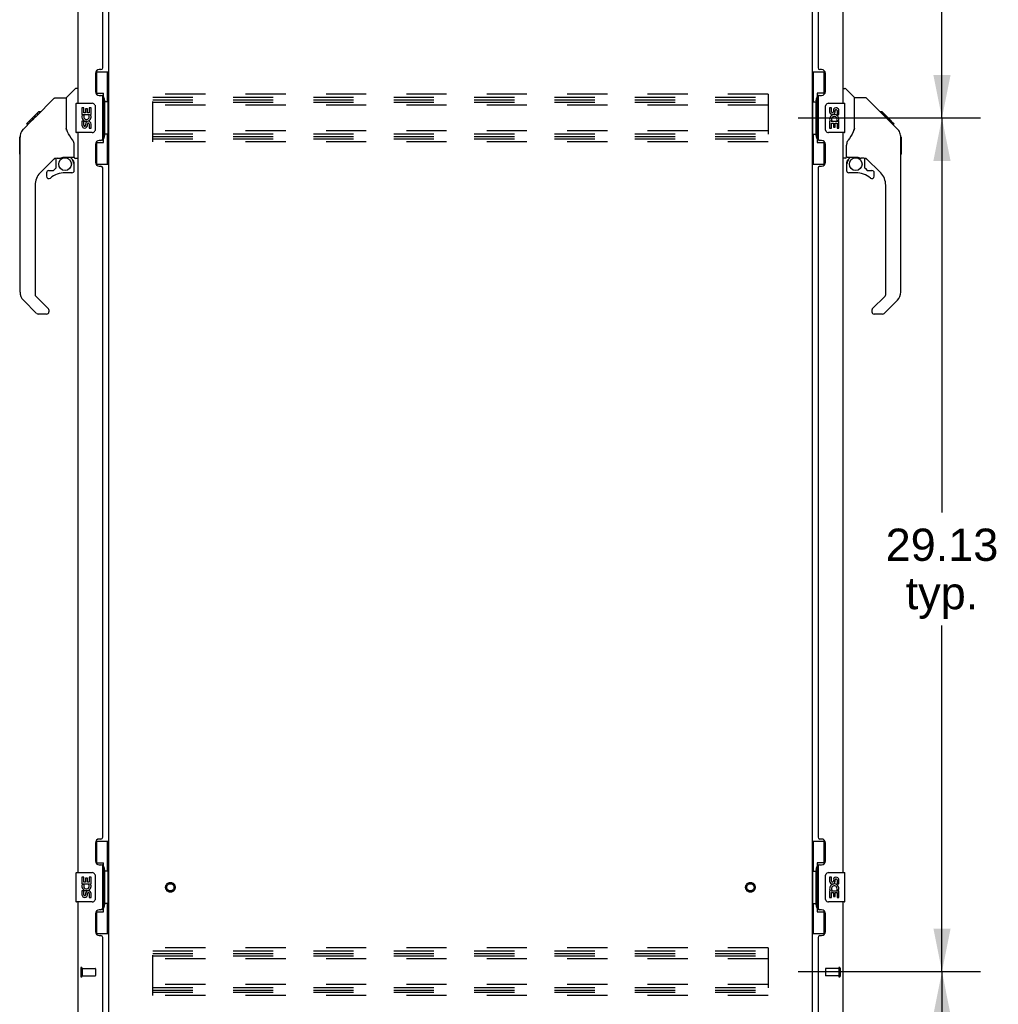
# Model space of a CAD drawing. Header units: inches. Extents: x 0 to 249, y 0 to 161.
# Tile 16 of 22: x 134 to 168, y 54 to 88. Entities that reach past the tile are written whole.
import ezdxf

# ---------------------------------------------------------------- set-up
doc = ezdxf.new("R2010")
doc.units = ezdxf.units.IN
doc.header["$LTSCALE"] = 13.713587
doc.header["$MEASUREMENT"] = 0
doc.linetypes.add('HIDDEN', pattern=[0.2, 0.1, -0.1])
doc.layers.get('0').update_dxf_attribs({"linetype": 'CONTINUOUS'})
for name, color, linetype in [('02___PRT_ALL_AXES', 7, 'CONTINUOUS'), ('DEFAULT_2', 8, 'HIDDEN'), ('DIMENSIONS', 7, 'CONTINUOUS')]:
    doc.layers.add(name, color=color, linetype=linetype)
doc.styles.get("Standard").update_dxf_attribs({"font": 'arial.ttf'})
doc.dimstyles.new('DIMSTYLE_1', dxfattribs={"dimtxt": 1.10002, "dimasz": 1.466694, "dimexe": 0.09, "dimexo": 0.07, "dimgap": 0.0375, "dimtad": 0, "dimtih": 1, "dimtoh": 1, "dimzin": 4, "dimdsep": 46, "dimtxsty": 'Standard', "dimblk": '_FILLED', "dimblk1": '_FILLED', "dimblk2": '_FILLED', "dimcen": 0.09, "dimazin": 1, "dimtfac": 1, "dimtdec": 3, "dimtofl": 0, "dimtmove": 0, "dimatfit": 3, "dimldrblk": '_FILLED', "dimfxl": 1, "dimtolj": 1, "dimtzin": 4, "dimarcsym": 0})

# ---------------------------------------------------------------- blocks, each defined once
blk = doc.blocks.new('_FILLED')
at = {"color": 0, "linetype": 'ByBlock'}
blk.add_solid([(0, 0), (-1, 0.2), (-1, -0.2)], dxfattribs=at)
blk = doc.blocks.new('*D17')
at = {"layer": 'DIMENSIONS', "color": 2, "linetype": 'Continuous'}
for p, q in [((160.811, 113.757), (167.038, 113.757)), ((165.718, 113.757), (165.718, 100.295)), ((165.718, 84.632), (165.718, 96.444)), ((160.811, 84.632), (167.038, 84.632))]:
    blk.add_line(p, q, dxfattribs=at)
at = {"layer": 'DIMENSIONS', "color": 2, "linetype": 'Continuous', "xscale": 1.4666938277, "yscale": 1.4666938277, "zscale": 1.4666938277}
for p, rotation in [((165.718, 113.757), 90), ((165.718, 84.632), 270)]:
    blk.add_blockref('_FILLED', p, dxfattribs=dict(at, rotation=rotation))
at = {"layer": 'DIMENSIONS', "color": 2, "linetype": 'Continuous', "insert": (165.718, 99.745), "char_height": 1.1, "width": 3.84394, "attachment_point": 2, "line_spacing_factor": 0.9}
blk.add_mtext('29.13\\Ptyp.', dxfattribs=at)
blk = doc.blocks.new('*D18')
at = {"layer": 'DIMENSIONS', "color": 2, "linetype": 'Continuous'}
for p, q in [((160.811, 84.632), (167.038, 84.632)), ((165.718, 84.632), (165.718, 71.17)), ((165.718, 55.507), (165.718, 67.319)), ((160.811, 55.507), (167.038, 55.507))]:
    blk.add_line(p, q, dxfattribs=at)
at = {"layer": 'DIMENSIONS', "color": 2, "linetype": 'Continuous', "xscale": 1.4666938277, "yscale": 1.4666938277, "zscale": 1.4666938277}
for p, rotation in [((165.718, 84.632), 90), ((165.718, 55.507), 270)]:
    blk.add_blockref('_FILLED', p, dxfattribs=dict(at, rotation=rotation))
at = {"layer": 'DIMENSIONS', "color": 2, "linetype": 'Continuous', "insert": (165.718, 70.62), "char_height": 1.1, "width": 3.84394, "attachment_point": 2, "line_spacing_factor": 0.9}
blk.add_mtext('29.13\\Ptyp.', dxfattribs=at)
blk = doc.blocks.new('*D19')
at = {"layer": 'DIMENSIONS', "color": 2, "linetype": 'Continuous'}
for p, q in [((160.811, 55.507), (167.038, 55.507)), ((165.718, 55.507), (165.718, 53.143)), ((165.718, 46.736), (165.718, 49.293)), ((162.064, 46.736), (167.038, 46.736))]:
    blk.add_line(p, q, dxfattribs=at)
at = {"layer": 'DIMENSIONS', "color": 2, "linetype": 'Continuous', "xscale": 1.4666938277, "yscale": 1.4666938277, "zscale": 1.4666938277}
for p, rotation in [((165.718, 55.507), 90), ((165.718, 46.736), 270)]:
    blk.add_blockref('_FILLED', p, dxfattribs=dict(at, rotation=rotation))
at = {"layer": 'DIMENSIONS', "color": 2, "linetype": 'Continuous', "insert": (165.718, 52.593), "char_height": 1.1, "width": 2.98927, "attachment_point": 2, "line_spacing_factor": 0.9}
blk.add_mtext('8.77\\PI.D.', dxfattribs=at)

msp = doc.modelspace()

# ---------------------------------------------------------------- linework, layer by layer
at = {"color": 3, "linetype": 'Continuous'}
for p, q in [((137.284, 53.925), (137.284, 115.34)), ((161.284, 115.34), (161.284, 53.925)), ((136.226, 110.382), (136.226, 85.132)), ((162.342, 85.132), (162.342, 110.382)), ((137.08, 86.34), (137.08, 109.175)), ((161.488, 109.175), (161.488, 86.34)), ((136.83, 86.15), (136.83, 85.53)), ((137.02, 86.28), (136.96, 86.28)), ((161.608, 86.28), (161.548, 86.28)), ((161.738, 85.53), (161.738, 86.15)), ((136.96, 85.4), (137.02, 85.4)), ((137.08, 83.925), (137.08, 85.34)), ((161.488, 85.34), (161.488, 83.925)), ((161.548, 85.4), (161.608, 85.4)), ((136.226, 84.132), (136.226, 58.882)), ((162.342, 58.882), (162.342, 84.132)), ((136.83, 83.735), (136.83, 83.115)), ((137.02, 83.865), (136.96, 83.865)), ((161.608, 83.865), (161.548, 83.865)), ((161.738, 83.115), (161.738, 83.735)), ((136.96, 82.985), (137.02, 82.985)), ((161.548, 82.985), (161.608, 82.985)), ((137.08, 60.09), (137.08, 82.925)), ((161.488, 82.925), (161.488, 60.09)), ((136.83, 59.9), (136.83, 59.28)), ((137.02, 60.03), (136.96, 60.03)), ((161.608, 60.03), (161.548, 60.03)), ((161.738, 59.28), (161.738, 59.9)), ((136.96, 59.15), (137.02, 59.15)), ((161.548, 59.15), (161.608, 59.15)), ((137.08, 57.675), (137.08, 59.09)), ((161.488, 59.09), (161.488, 57.675)), ((136.226, 57.882), (136.226, 53.629)), ((162.342, 53.629), (162.342, 57.882)), ((136.83, 57.485), (136.83, 56.865)), ((137.02, 57.615), (136.96, 57.615)), ((161.608, 57.615), (161.548, 57.615)), ((161.738, 56.865), (161.738, 57.485)), ((136.96, 56.735), (137.02, 56.735)), ((137.08, 53.506), (137.08, 56.675)), ((161.488, 56.675), (161.488, 53.506)), ((161.548, 56.735), (161.608, 56.735))]:
    msp.add_line(p, q, dxfattribs=at)
at = {"color": 7, "linetype": 'Continuous'}
for p, q in [((136.844, 86.207), (137.284, 86.207)), ((136.88, 85.427), (136.88, 86.207)), ((137.245, 85.182), (137.245, 86.207)), ((161.284, 86.207), (161.725, 86.207)), ((161.323, 86.207), (161.323, 85.182)), ((161.688, 86.207), (161.688, 85.427)), ((135.838, 85.327), (136.136, 85.624)), ((136.226, 85.636), (136.164, 85.636)), ((136.88, 85.472), (137.107, 85.472)), ((137.107, 83.792), (137.107, 85.472)), ((161.688, 85.472), (161.461, 85.472)), ((161.461, 85.472), (161.461, 83.792)), ((162.342, 85.636), (162.404, 85.636)), ((162.73, 85.327), (162.432, 85.624)), ((134.791, 84.674), (135.416, 85.298)), ((135.471, 85.321), (135.832, 85.321)), ((135.832, 85.321), (135.832, 84.217)), ((136.166, 85.117), (136.166, 84.147)), ((136.181, 85.132), (136.721, 85.132)), ((136.821, 85.032), (136.821, 84.232)), ((137.144, 85.233), (137.144, 85.212)), ((137.144, 85.182), (137.144, 84.082)), ((137.267, 85.182), (137.144, 85.182)), ((137.267, 84.082), (137.267, 85.182)), ((161.301, 85.182), (161.424, 85.182)), ((161.301, 85.182), (161.301, 84.082)), ((161.424, 85.212), (161.424, 85.233)), ((161.424, 84.082), (161.424, 85.182)), ((161.747, 84.232), (161.747, 85.032)), ((161.847, 85.132), (162.387, 85.132)), ((162.402, 84.147), (162.402, 85.117)), ((163.097, 85.321), (162.736, 85.321)), ((162.736, 84.217), (162.736, 85.321)), ((163.917, 84.533), (163.153, 85.298)), ((134.483, 84.432), (134.892, 84.841)), ((134.651, 84.533), (134.784, 84.666)), ((134.799, 84.682), (134.732, 84.682)), ((134.791, 84.674), (134.756, 84.638)), ((134.876, 84.758), (134.809, 84.758)), ((134.892, 84.842), (134.894, 84.843)), ((134.959, 84.841), (134.892, 84.841)), ((134.893, 84.842), (134.96, 84.842)), ((134.894, 84.843), (134.961, 84.843)), ((163.674, 84.843), (163.607, 84.843)), ((163.681, 84.836), (163.614, 84.836)), ((163.691, 84.826), (163.624, 84.826)), ((163.697, 84.82), (163.631, 84.82)), ((163.705, 84.812), (163.639, 84.812)), ((163.725, 84.792), (163.658, 84.792)), ((163.674, 84.843), (164.001, 84.517)), ((163.748, 84.77), (163.681, 84.77)), ((163.771, 84.746), (163.704, 84.746)), ((163.795, 84.723), (163.728, 84.723)), ((163.819, 84.699), (163.752, 84.699)), ((163.842, 84.675), (163.775, 84.675)), ((134.373, 84.254), (134.651, 84.533)), ((134.479, 84.428), (134.482, 84.431)), ((134.479, 84.428), (134.545, 84.428)), ((134.482, 84.431), (134.549, 84.431)), ((134.55, 84.432), (134.483, 84.432)), ((134.631, 84.513), (134.564, 84.513)), ((134.717, 84.6), (134.65, 84.6)), ((134.678, 84.56), (134.651, 84.533)), ((163.864, 84.653), (163.797, 84.653)), ((163.884, 84.633), (163.818, 84.633)), ((163.902, 84.616), (163.835, 84.616)), ((163.915, 84.602), (163.848, 84.602)), ((163.919, 84.598), (163.852, 84.598)), ((163.921, 84.596), (163.854, 84.596)), ((163.922, 84.596), (163.855, 84.596)), ((163.922, 84.595), (163.855, 84.595)), ((163.89, 84.56), (163.856, 84.594)), ((163.925, 84.593), (163.858, 84.593)), ((163.929, 84.588), (163.862, 84.588)), ((163.935, 84.582), (163.868, 84.582)), ((163.949, 84.569), (163.882, 84.569)), ((163.917, 84.533), (163.89, 84.56)), ((163.964, 84.553), (163.897, 84.553)), ((163.971, 84.546), (163.905, 84.546)), ((163.978, 84.539), (163.912, 84.539)), ((163.917, 84.533), (164.196, 84.254)), ((163.99, 84.527), (163.924, 84.527)), ((163.996, 84.522), (163.929, 84.522)), ((163.999, 84.518), (163.932, 84.518)), ((164, 84.517), (163.933, 84.517)), ((164.001, 84.517), (163.934, 84.517)), ((164.001, 84.516), (163.934, 84.516)), ((164.001, 84.516), (164.085, 84.432)), ((164.018, 84.432), (164.085, 84.432)), ((164.087, 84.43), (164.02, 84.43)), ((164.089, 84.428), (164.023, 84.428)), ((164.087, 84.43), (164.089, 84.428)), ((135.852, 84.224), (135.832, 84.279)), ((135.882, 84.156), (135.852, 84.224)), ((136.721, 84.132), (136.181, 84.132)), ((137.267, 84.082), (137.144, 84.082)), ((137.144, 84.052), (137.144, 84.031)), ((137.245, 83.057), (137.245, 84.082)), ((161.301, 84.082), (161.424, 84.082)), ((161.323, 84.082), (161.323, 83.057)), ((161.424, 84.031), (161.424, 84.052)), ((162.387, 84.132), (161.847, 84.132)), ((162.736, 84.279), (162.715, 84.222)), ((164.31, 83.999), (164.309, 84.006)), ((134.246, 83.394), (134.246, 83.981)), ((134.258, 78.693), (134.258, 83.977)), ((136.108, 83.293), (136.108, 83.7)), ((136.88, 83.057), (136.88, 83.837)), ((136.88, 83.792), (137.107, 83.792)), ((161.461, 83.792), (161.688, 83.792)), ((161.688, 83.837), (161.688, 83.057)), ((162.46, 83.293), (162.46, 83.7)), ((164.311, 78.693), (164.311, 83.977)), ((164.322, 83.981), (164.322, 83.394)), ((135.444, 83.259), (134.942, 82.758)), ((135.478, 83.249), (135.478, 82.922)), ((135.52, 83.254), (135.608, 83.254)), ((135.786, 83.295), (135.793, 83.295)), ((135.793, 83.295), (136.088, 83.295)), ((135.97, 83.295), (136.05, 83.216)), ((136.043, 83.208), (136.036, 83.202)), ((136.088, 83.076), (136.108, 83.076)), ((136.108, 82.839), (136.108, 83.076)), ((136.147, 83.254), (136.226, 83.254)), ((136.844, 83.057), (137.284, 83.057)), ((161.284, 83.057), (161.725, 83.057)), ((162.421, 83.254), (162.342, 83.254)), ((162.46, 83.076), (162.46, 82.839)), ((162.48, 83.295), (162.775, 83.295)), ((162.518, 83.216), (162.598, 83.295)), ((162.524, 83.21), (162.521, 83.213)), ((162.528, 83.206), (162.524, 83.21)), ((162.532, 83.202), (162.528, 83.206)), ((163.048, 83.254), (162.96, 83.254)), ((163.09, 82.922), (163.09, 83.249)), ((163.626, 82.758), (163.124, 83.259)), ((135.163, 82.76), (135.163, 82.641)), ((135.242, 82.839), (135.394, 82.839)), ((135.403, 82.842), (135.475, 82.914)), ((136.029, 82.76), (135.793, 82.76)), ((162.775, 82.76), (162.539, 82.76)), ((163.094, 82.914), (163.165, 82.842)), ((163.174, 82.839), (163.326, 82.839)), ((163.405, 82.641), (163.405, 82.76)), ((134.769, 82.34), (134.769, 78.607)), ((163.799, 78.607), (163.799, 82.34)), ((134.825, 77.962), (134.373, 78.414)), ((134.792, 78.552), (135.228, 78.116)), ((163.34, 78.116), (163.776, 78.552)), ((164.195, 78.414), (163.743, 77.962)), ((135.163, 77.939), (134.881, 77.939)), ((135.242, 78.083), (135.242, 78.018)), ((163.326, 78.083), (163.326, 78.018)), ((163.687, 77.939), (163.405, 77.939)), ((136.844, 59.957), (137.284, 59.957)), ((136.88, 59.177), (136.88, 59.957)), ((137.245, 58.932), (137.245, 59.957)), ((161.284, 59.957), (161.725, 59.957)), ((161.323, 59.957), (161.323, 58.932)), ((161.688, 59.957), (161.688, 59.177)), ((136.88, 59.222), (137.107, 59.222)), ((137.107, 57.542), (137.107, 59.222)), ((161.688, 59.222), (161.461, 59.222)), ((161.461, 59.222), (161.461, 57.542)), ((136.166, 58.867), (136.166, 57.897)), ((136.181, 58.882), (136.721, 58.882)), ((137.144, 58.983), (137.144, 58.962)), ((137.267, 58.932), (137.144, 58.932)), ((137.144, 58.932), (137.144, 57.832)), ((137.267, 57.832), (137.267, 58.932)), ((161.301, 58.932), (161.424, 58.932)), ((161.301, 58.932), (161.301, 57.832)), ((161.424, 58.962), (161.424, 58.983)), ((161.424, 57.832), (161.424, 58.932)), ((161.847, 58.882), (162.387, 58.882)), ((162.402, 57.897), (162.402, 58.867)), ((136.821, 58.782), (136.821, 57.982)), ((161.747, 57.982), (161.747, 58.782)), ((136.721, 57.882), (136.181, 57.882)), ((137.267, 57.832), (137.144, 57.832)), ((137.144, 57.802), (137.144, 57.781)), ((137.245, 56.807), (137.245, 57.832)), ((161.301, 57.832), (161.424, 57.832)), ((161.323, 57.832), (161.323, 56.807)), ((161.424, 57.781), (161.424, 57.802)), ((162.387, 57.882), (161.847, 57.882)), ((136.88, 56.807), (136.88, 57.587)), ((136.88, 57.542), (137.107, 57.542)), ((161.461, 57.542), (161.688, 57.542)), ((161.688, 57.587), (161.688, 56.807)), ((136.844, 56.807), (137.284, 56.807)), ((161.284, 56.807), (161.725, 56.807))]:
    msp.add_line(p, q, dxfattribs=at)
for points in [[(137.071, 85.371), (137.073, 85.375), (137.079, 85.383), (137.083, 85.391), (137.088, 85.398), (137.092, 85.405), (137.095, 85.412), (137.098, 85.418), (137.1, 85.423), (137.103, 85.428), (137.104, 85.433), (137.105, 85.437), (137.106, 85.441), (137.107, 85.445), (137.107, 85.448)], [(161.461, 85.448), (161.461, 85.445), (161.462, 85.441), (161.463, 85.437), (161.464, 85.433), (161.466, 85.428), (161.468, 85.423), (161.47, 85.418), (161.473, 85.412), (161.476, 85.405), (161.48, 85.398), (161.485, 85.391), (161.489, 85.383), (161.495, 85.375), (161.497, 85.371)], [(135.416, 85.298), (135.423, 85.305), (135.432, 85.31), (135.441, 85.315), (135.451, 85.318), (135.461, 85.32), (135.471, 85.321)], [(136.814, 85.068), (136.816, 85.063), (136.818, 85.057), (136.819, 85.051), (136.82, 85.045), (136.821, 85.038), (136.821, 85.032)], [(161.747, 85.032), (161.747, 85.038), (161.748, 85.045), (161.749, 85.051), (161.75, 85.057), (161.752, 85.063), (161.754, 85.068)], [(163.153, 85.298), (163.145, 85.305), (163.136, 85.31), (163.127, 85.315), (163.117, 85.318), (163.107, 85.32), (163.097, 85.321)], [(163.856, 84.594), (163.834, 84.616), (163.812, 84.638), (163.79, 84.66)], [(134.756, 84.638), (134.734, 84.616), (134.712, 84.594), (134.678, 84.56)], [(134.373, 84.254), (134.353, 84.234), (134.328, 84.201), (134.306, 84.165), (134.288, 84.128), (134.274, 84.089), (134.264, 84.048), (134.259, 84.006), (134.258, 83.977)], [(136.055, 83.871), (136.006, 83.942), (135.957, 84.018), (135.916, 84.089), (135.882, 84.156)], [(136.821, 84.232), (136.821, 84.226), (136.82, 84.22), (136.819, 84.213), (136.818, 84.207), (136.816, 84.202), (136.814, 84.196)], [(161.754, 84.196), (161.752, 84.202), (161.75, 84.207), (161.749, 84.213), (161.748, 84.22), (161.747, 84.226), (161.747, 84.232)], [(162.715, 84.222), (162.685, 84.153), (162.648, 84.082), (162.606, 84.009), (162.558, 83.936), (162.513, 83.871)], [(164.311, 83.977), (164.31, 84.005), (164.304, 84.047), (164.295, 84.088), (164.281, 84.127), (164.263, 84.164), (164.241, 84.2), (164.215, 84.233), (164.196, 84.254)], [(136.108, 83.7), (136.107, 83.724), (136.102, 83.759), (136.093, 83.793), (136.081, 83.825), (136.066, 83.854), (136.055, 83.871)], [(137.107, 83.816), (137.107, 83.819), (137.106, 83.823), (137.105, 83.827), (137.104, 83.831), (137.103, 83.836), (137.1, 83.841), (137.098, 83.847), (137.095, 83.853), (137.092, 83.859), (137.088, 83.866), (137.083, 83.873), (137.079, 83.881), (137.073, 83.889), (137.071, 83.893)], [(161.497, 83.893), (161.495, 83.889), (161.489, 83.881), (161.485, 83.873), (161.48, 83.866), (161.476, 83.859), (161.473, 83.853), (161.47, 83.847), (161.468, 83.841), (161.466, 83.836), (161.464, 83.831), (161.463, 83.827), (161.462, 83.823), (161.461, 83.819), (161.461, 83.816)], [(162.513, 83.871), (162.503, 83.855), (162.488, 83.826), (162.475, 83.794), (162.466, 83.76), (162.461, 83.725), (162.46, 83.7)], [(135.608, 83.254), (135.616, 83.255), (135.625, 83.257), (135.635, 83.26), (135.646, 83.264), (135.66, 83.269), (135.675, 83.274), (135.691, 83.279), (135.709, 83.284), (135.728, 83.289), (135.747, 83.292), (135.767, 83.294), (135.786, 83.295)], [(136.088, 83.076), (136.087, 83.09), (136.086, 83.104), (136.083, 83.118), (136.079, 83.131), (136.074, 83.144), (136.069, 83.157), (136.062, 83.169), (136.054, 83.181), (136.045, 83.191), (136.036, 83.202)], [(136.05, 83.216), (136.05, 83.215), (136.05, 83.215), (136.049, 83.214), (136.048, 83.213), (136.046, 83.212), (136.043, 83.208)], [(162.532, 83.202), (162.523, 83.191), (162.514, 83.181), (162.506, 83.169), (162.499, 83.157), (162.494, 83.144), (162.489, 83.131), (162.485, 83.118), (162.482, 83.104), (162.481, 83.09), (162.48, 83.076)], [(162.521, 83.213), (162.52, 83.214), (162.519, 83.215), (162.518, 83.215), (162.518, 83.216)], [(162.775, 83.295), (162.782, 83.295), (162.802, 83.294), (162.823, 83.292), (162.844, 83.288), (162.863, 83.283), (162.882, 83.278), (162.898, 83.272), (162.911, 83.268), (162.924, 83.263), (162.934, 83.26), (162.943, 83.257), (162.951, 83.255)], [(162.951, 83.255), (162.959, 83.254), (162.96, 83.254)], [(137.071, 59.121), (137.073, 59.125), (137.079, 59.133), (137.083, 59.141), (137.088, 59.148), (137.092, 59.155), (137.095, 59.162), (137.098, 59.168), (137.1, 59.173), (137.103, 59.178), (137.104, 59.183), (137.105, 59.187), (137.106, 59.191), (137.107, 59.195), (137.107, 59.198)], [(161.461, 59.198), (161.461, 59.195), (161.462, 59.191), (161.463, 59.187), (161.464, 59.183), (161.466, 59.178), (161.468, 59.173), (161.47, 59.168), (161.473, 59.162), (161.476, 59.155), (161.48, 59.148), (161.485, 59.141), (161.489, 59.133), (161.495, 59.125), (161.497, 59.121)], [(136.814, 58.818), (136.816, 58.813), (136.818, 58.807), (136.819, 58.801), (136.82, 58.795), (136.821, 58.788), (136.821, 58.782)], [(161.747, 58.782), (161.747, 58.788), (161.748, 58.795), (161.749, 58.801), (161.75, 58.807), (161.752, 58.813), (161.754, 58.818)], [(136.821, 57.982), (136.821, 57.976), (136.82, 57.97), (136.819, 57.963), (136.818, 57.957), (136.816, 57.952), (136.814, 57.946)], [(161.754, 57.946), (161.752, 57.952), (161.75, 57.957), (161.749, 57.963), (161.748, 57.97), (161.747, 57.976), (161.747, 57.982)], [(137.107, 57.566), (137.107, 57.569), (137.106, 57.573), (137.105, 57.577), (137.104, 57.581), (137.103, 57.586), (137.1, 57.591), (137.098, 57.597), (137.095, 57.603), (137.092, 57.609), (137.088, 57.616), (137.083, 57.623), (137.079, 57.631), (137.073, 57.639), (137.071, 57.643)], [(161.497, 57.643), (161.495, 57.639), (161.489, 57.631), (161.485, 57.623), (161.48, 57.616), (161.476, 57.609), (161.473, 57.603), (161.47, 57.597), (161.468, 57.591), (161.466, 57.586), (161.464, 57.581), (161.463, 57.577), (161.462, 57.573), (161.461, 57.569), (161.461, 57.566)]]:
    msp.add_lwpolyline(points, dxfattribs=at)
for centre in [(135.793, 83.055), (162.775, 83.055)]:
    msp.add_circle(centre, 0.217, dxfattribs=at)
at = {"color": 3, "linetype": 'Continuous'}
for centre, radius, start, end in [((137.02, 86.34), 0.06, 270, 360), ((161.548, 86.34), 0.06, 180, 270), ((136.96, 86.15), 0.13, 90, 180), ((161.608, 86.15), 0.13, 0, 90), ((136.96, 85.53), 0.13, 180, 270), ((137.02, 85.34), 0.06, 0, 90), ((161.548, 85.34), 0.06, 90, 180), ((161.608, 85.53), 0.13, 270, 360), ((136.96, 83.735), 0.13, 90, 180), ((137.02, 83.925), 0.06, 270, 360), ((161.548, 83.925), 0.06, 180, 270), ((161.608, 83.735), 0.13, 0, 90), ((136.96, 83.115), 0.13, 180, 270), ((137.02, 82.925), 0.06, 0, 90), ((161.548, 82.925), 0.06, 90, 180), ((161.608, 83.115), 0.13, 270, 360), ((136.96, 59.9), 0.13, 90, 180), ((137.02, 60.09), 0.06, 270, 360), ((161.548, 60.09), 0.06, 180, 270), ((161.608, 59.9), 0.13, 0, 90), ((136.96, 59.28), 0.13, 180, 270), ((137.02, 59.09), 0.06, 0, 90), ((161.548, 59.09), 0.06, 90, 180), ((161.608, 59.28), 0.13, 270, 360), ((136.96, 57.485), 0.13, 90, 180), ((137.02, 57.675), 0.06, 270, 360), ((161.548, 57.675), 0.06, 180, 270), ((161.608, 57.485), 0.13, 0, 90), ((136.96, 56.865), 0.13, 180, 270), ((161.608, 56.865), 0.13, 270, 360), ((137.02, 56.675), 0.06, 0, 90), ((161.548, 56.675), 0.06, 90, 180)]:
    msp.add_arc(centre, radius, start, end, dxfattribs=at)
at = {"color": 7, "linetype": 'Continuous'}
for centre, radius, start, end in [((136.164, 85.597), 0.0394, 90, 135), ((162.404, 85.597), 0.0394, 45, 90), ((135.852, 85.313), 0.0197, 135, 180), ((136.181, 85.117), 0.015, 90, 180), ((136.721, 85.032), 0.1, 21.205, 90), ((161.847, 85.032), 0.1, 90, 158.7946), ((162.387, 85.117), 0.015, 0, 90), ((162.716, 85.313), 0.0197, 0, 45), ((134.265, 83.981), 0.0197, 110.9631, 180), ((136.181, 84.147), 0.015, 180, 270), ((136.721, 84.232), 0.1, 270, 338.7946), ((161.847, 84.232), 0.1, 201.205, 270), ((162.387, 84.147), 0.015, 270, 360), ((164.303, 83.981), 0.0197, 0, 68.9395), ((134.265, 83.394), 0.0197, 180, 246.393), ((136.088, 83.315), 0.0197, 270, 360), ((162.48, 83.315), 0.0197, 180, 270), ((164.303, 83.394), 0.0197, 293.607, 360), ((135.52, 83.057), 0.197, 90, 127.4405), ((135.911, 83.076), 0.197, 0, 45), ((136.147, 83.293), 0.0394, 180, 270), ((162.421, 83.293), 0.0394, 270, 360), ((162.657, 83.076), 0.197, 135, 180), ((163.048, 83.057), 0.197, 52.5121, 90), ((135.36, 82.34), 0.591, 135, 180), ((135.242, 82.76), 0.0787, 90, 180), ((135.242, 82.641), 0.0787, 180, 309.5212), ((135.793, 81.973), 0.787, 90, 129.5212), ((135.394, 82.851), 0.0118, 270, 315), ((135.466, 82.922), 0.0118, 315, 360), ((136.029, 82.839), 0.0787, 270, 360), ((162.539, 82.839), 0.0787, 180, 270), ((162.775, 81.973), 0.787, 50.4788, 90), ((163.102, 82.922), 0.0118, 180, 225), ((163.174, 82.851), 0.0118, 225, 270), ((163.326, 82.641), 0.0787, 230.4788, 360), ((163.326, 82.76), 0.0787, 0, 90), ((163.208, 82.34), 0.591, 0, 45), ((134.651, 78.693), 0.394, 180, 225), ((163.917, 78.693), 0.394, 315, 360), ((134.848, 78.607), 0.0787, 180, 225), ((163.72, 78.607), 0.0787, 315, 360), ((134.881, 78.018), 0.0787, 225, 270), ((135.163, 78.018), 0.0787, 270, 360), ((135.195, 78.083), 0.0472, 0, 45), ((163.374, 78.083), 0.0472, 135, 180), ((163.405, 78.018), 0.0787, 180, 270), ((163.687, 78.018), 0.0787, 270, 315), ((136.181, 58.867), 0.015, 90, 180), ((136.721, 58.782), 0.1, 21.205, 90), ((161.847, 58.782), 0.1, 90, 158.7946), ((162.387, 58.867), 0.015, 0, 90), ((136.181, 57.897), 0.015, 180, 270), ((136.721, 57.982), 0.1, 270, 338.7946), ((161.847, 57.982), 0.1, 201.205, 270), ((162.387, 57.897), 0.015, 270, 360)]:
    msp.add_arc(centre, radius, start, end, dxfattribs=at)
for centre, start_param, end_param in [((137.04, 85.223), -1.51401, -0.699287), ((161.528, 85.223), 0.699287, 1.51401), ((137.04, 85.223), -2.442306, -1.627583), ((161.528, 85.223), -4.655602, -3.84088), ((137.04, 84.042), -1.51401, -0.699287), ((137.04, 84.042), -2.442306, -1.627583), ((161.528, 84.042), 0.699287, 1.51401), ((161.528, 84.042), -4.655602, -3.84088), ((137.04, 58.973), -1.51401, -0.699287), ((137.04, 58.973), -2.442306, -1.627583), ((161.528, 58.973), 0.699287, 1.51401), ((161.528, 58.973), -4.655602, -3.84088), ((137.04, 57.792), -1.51401, -0.699287), ((137.04, 57.792), -2.442306, -1.627583), ((161.528, 57.792), 0.699287, 1.51401), ((161.528, 57.792), -4.655602, -3.84088)]:
    msp.add_ellipse(centre, major_axis=(0, 0.18), ratio=0.579493, start_param=start_param, end_param=end_param, dxfattribs=at)
at = {"layer": '02___PRT_ALL_AXES', "color": 7, "linetype": 'Continuous'}
for p, q in [((136.369, 84.978), (136.369, 84.747)), ((136.432, 84.978), (136.369, 84.978)), ((136.369, 84.747), (136.631, 84.747)), ((136.44, 84.711), (136.382, 84.736)), ((136.432, 84.81), (136.432, 84.978)), ((136.495, 84.81), (136.432, 84.81)), ((136.495, 84.946), (136.495, 84.81)), ((136.555, 84.946), (136.495, 84.946)), ((136.555, 84.81), (136.555, 84.946)), ((136.621, 84.81), (136.555, 84.81)), ((136.631, 84.747), (136.603, 84.728)), ((136.621, 84.978), (136.621, 84.81)), ((136.683, 84.978), (136.621, 84.978)), ((136.665, 84.747), (136.683, 84.747)), ((136.683, 84.747), (136.683, 84.978)), ((161.948, 84.978), (161.885, 84.978)), ((161.885, 84.978), (161.885, 84.842)), ((161.948, 84.842), (161.948, 84.978)), ((162.013, 84.904), (162.013, 84.835)), ((162.073, 84.842), (162.073, 84.883)), ((162.136, 84.884), (162.136, 84.747)), ((162.136, 84.747), (162.199, 84.747)), ((162.199, 84.747), (162.199, 84.884)), ((136.369, 84.517), (136.369, 84.381)), ((136.432, 84.517), (136.369, 84.517)), ((136.432, 84.381), (136.432, 84.517)), ((136.495, 84.423), (136.495, 84.381)), ((136.555, 84.36), (136.555, 84.429)), ((136.621, 84.423), (136.621, 84.286)), ((136.683, 84.286), (136.683, 84.423)), ((161.903, 84.517), (161.885, 84.517)), ((161.885, 84.517), (161.885, 84.286)), ((161.937, 84.517), (161.965, 84.536)), ((161.937, 84.517), (162.199, 84.517)), ((161.948, 84.454), (162.013, 84.454)), ((161.948, 84.286), (161.948, 84.454)), ((162.013, 84.454), (162.013, 84.318)), ((162.073, 84.454), (162.136, 84.454)), ((162.073, 84.318), (162.073, 84.454)), ((162.128, 84.553), (162.186, 84.528)), ((162.136, 84.454), (162.136, 84.286)), ((162.199, 84.286), (162.199, 84.517)), ((136.621, 84.286), (136.683, 84.286)), ((161.885, 84.286), (161.948, 84.286)), ((162.013, 84.318), (162.073, 84.318)), ((162.136, 84.286), (162.199, 84.286)), ((136.432, 58.728), (136.369, 58.728)), ((136.369, 58.728), (136.369, 58.497)), ((136.369, 58.497), (136.631, 58.497)), ((136.44, 58.461), (136.382, 58.486)), ((136.432, 58.56), (136.432, 58.728)), ((136.495, 58.56), (136.432, 58.56)), ((136.555, 58.696), (136.495, 58.696)), ((136.495, 58.696), (136.495, 58.56)), ((136.555, 58.56), (136.555, 58.696)), ((136.621, 58.56), (136.555, 58.56)), ((136.631, 58.497), (136.603, 58.478)), ((136.683, 58.728), (136.621, 58.728)), ((136.621, 58.728), (136.621, 58.56)), ((136.665, 58.497), (136.683, 58.497)), ((136.683, 58.497), (136.683, 58.728)), ((161.948, 58.728), (161.885, 58.728)), ((161.885, 58.728), (161.885, 58.592)), ((161.948, 58.592), (161.948, 58.728)), ((162.013, 58.654), (162.013, 58.585)), ((162.073, 58.592), (162.073, 58.633)), ((162.136, 58.634), (162.136, 58.497)), ((162.136, 58.497), (162.199, 58.497)), ((162.199, 58.497), (162.199, 58.634)), ((136.432, 58.267), (136.369, 58.267)), ((136.369, 58.267), (136.369, 58.131)), ((136.432, 58.131), (136.432, 58.267)), ((136.495, 58.173), (136.495, 58.131)), ((136.555, 58.11), (136.555, 58.179)), ((136.621, 58.173), (136.621, 58.036)), ((136.683, 58.036), (136.683, 58.173)), ((161.903, 58.267), (161.885, 58.267)), ((161.885, 58.267), (161.885, 58.036)), ((161.937, 58.267), (161.965, 58.286)), ((161.937, 58.267), (162.199, 58.267)), ((161.948, 58.204), (162.013, 58.204)), ((161.948, 58.036), (161.948, 58.204)), ((162.013, 58.204), (162.013, 58.068)), ((162.073, 58.204), (162.136, 58.204)), ((162.073, 58.068), (162.073, 58.204)), ((162.128, 58.303), (162.186, 58.278)), ((162.136, 58.204), (162.136, 58.036)), ((162.199, 58.036), (162.199, 58.267)), ((136.621, 58.036), (136.683, 58.036)), ((161.885, 58.036), (161.948, 58.036)), ((162.013, 58.068), (162.073, 58.068)), ((162.136, 58.036), (162.199, 58.036))]:
    msp.add_line(p, q, dxfattribs=at)
at = {"layer": '02___PRT_ALL_AXES', "color": 8, "linetype": 'HIDDEN'}
for p, q in [((136.373, 55.61), (136.82, 55.61)), ((136.373, 55.61), (136.373, 55.362)), ((162.195, 55.61), (161.748, 55.61)), ((162.195, 55.61), (162.195, 55.362)), ((136.373, 55.362), (136.82, 55.362)), ((162.195, 55.362), (161.748, 55.362))]:
    msp.add_line(p, q, dxfattribs=at)
for centre in [(139.388, 58.382), (159.18, 58.382)]:
    msp.add_circle(centre, 0.124, dxfattribs=at)
at = {"layer": '02___PRT_ALL_AXES', "color": 7, "linetype": 'Continuous'}
for centre, radius, start, end in [((136.526, 84.674), 0.157, 156.5966, 341.8791), ((136.526, 84.674), 0.0943, 156.5966, 35.1122), ((136.526, 84.674), 0.157, 25.737, 27.8532), ((136.53, 84.674), 0.154, 341.4199, 26.1963), ((161.979, 84.842), 0.0943, 180, 360), ((162.042, 84.59), 0.157, 336.5966, 161.8791), ((161.979, 84.842), 0.0314, 180, 261.2295), ((162.042, 84.59), 0.0943, 336.5966, 215.1122), ((161.978, 84.846), 0.0362, 263.4285, 341.7628), ((162.105, 84.884), 0.0943, 68.6999, 167.4338), ((162.105, 84.884), 0.0314, 0, 180.0485), ((162.105, 84.884), 0.0943, 0, 68.6704), ((136.463, 84.381), 0.0943, 180, 248.6704), ((136.463, 84.381), 0.0943, 248.6999, 347.4338), ((136.463, 84.381), 0.0314, 180, 0.0485), ((136.589, 84.423), 0.0943, 0, 180), ((136.59, 84.418), 0.0362, 83.4285, 161.7628), ((136.589, 84.423), 0.0314, 0, 81.2295), ((162.039, 84.59), 0.154, 161.4199, 206.1963), ((162.042, 84.59), 0.157, 205.737, 207.8532), ((136.526, 58.424), 0.157, 156.5966, 341.8791), ((136.526, 58.424), 0.0943, 156.5966, 35.1122), ((136.526, 58.424), 0.157, 25.737, 27.8532), ((136.53, 58.424), 0.154, 341.4199, 26.1963), ((161.979, 58.592), 0.0943, 180, 360), ((162.042, 58.34), 0.157, 336.5966, 161.8791), ((161.979, 58.592), 0.0314, 180, 261.2295), ((161.978, 58.596), 0.0362, 263.4285, 341.7628), ((162.105, 58.634), 0.0943, 68.6999, 167.4338), ((162.105, 58.634), 0.0314, 0, 180.0485), ((162.105, 58.634), 0.0943, 0, 68.6704), ((136.463, 58.131), 0.0943, 180, 248.6704), ((136.463, 58.131), 0.0314, 180, 0.0485), ((136.589, 58.173), 0.0943, 0, 180), ((136.59, 58.168), 0.0362, 83.4285, 161.7628), ((136.589, 58.173), 0.0314, 0, 81.2295), ((162.039, 58.34), 0.154, 161.4199, 206.1963), ((162.042, 58.34), 0.157, 205.737, 207.8532), ((162.042, 58.34), 0.0943, 336.5966, 215.1122), ((136.463, 58.131), 0.0943, 248.6999, 347.4338)]:
    msp.add_arc(centre, radius, start, end, dxfattribs=at)
at = {"layer": 'DEFAULT_2', "color": 8, "linetype": 'HIDDEN'}
for p, q in [((138.784, 83.82), (138.784, 85.445)), ((159.784, 85.445), (138.784, 85.445)), ((138.784, 85.341), (159.784, 85.341)), ((159.784, 85.445), (159.784, 83.82)), ((138.784, 85.251), (159.784, 85.251)), ((138.784, 85.174), (159.784, 85.174)), ((159.784, 85.07), (138.784, 85.07)), ((159.784, 84.195), (138.784, 84.195)), ((138.784, 84.091), (159.784, 84.091)), ((138.784, 84.001), (159.784, 84.001)), ((138.784, 83.924), (159.784, 83.924)), ((159.784, 83.82), (138.784, 83.82)), ((159.784, 56.32), (138.784, 56.32)), ((138.784, 54.695), (138.784, 56.32)), ((138.784, 56.216), (159.784, 56.216)), ((138.784, 56.126), (159.784, 56.126)), ((159.784, 56.32), (159.784, 54.695)), ((138.784, 56.049), (159.784, 56.049)), ((159.784, 55.945), (138.784, 55.945)), ((136.33, 55.628), (136.33, 55.344)), ((136.373, 55.628), (136.373, 55.344)), ((136.83, 55.6), (136.83, 55.372)), ((161.738, 55.6), (161.738, 55.372)), ((162.195, 55.628), (162.195, 55.344)), ((162.238, 55.628), (162.238, 55.344)), ((159.784, 55.07), (138.784, 55.07)), ((138.784, 54.966), (159.784, 54.966)), ((138.784, 54.876), (159.784, 54.876)), ((138.784, 54.799), (159.784, 54.799)), ((159.784, 54.695), (138.784, 54.695))]:
    msp.add_line(p, q, dxfattribs=at)
for centre, radius in [((139.388, 58.382), 0.164), ((139.388, 58.382), 0.124), ((159.18, 58.382), 0.164), ((159.18, 58.382), 0.124)]:
    msp.add_circle(centre, radius, dxfattribs=at)
for centre, radius, start, end in [((136.352, 55.628), 0.0215, 0, 180), ((136.82, 55.6), 0.01, 0, 90), ((161.748, 55.6), 0.01, 90, 180), ((162.217, 55.628), 0.0215, 0, 180), ((136.352, 55.344), 0.0215, 180, 360), ((136.82, 55.372), 0.01, 270, 360), ((161.748, 55.372), 0.01, 180, 270), ((162.217, 55.344), 0.0215, 180, 360)]:
    msp.add_arc(centre, radius, start, end, dxfattribs=at)

# ---------------------------------------------------------------- dimensions: what is measured, and where the dimension line sits
at = {"layer": 'DIMENSIONS', "color": 2, "linetype": 'Continuous'}
for base, p1, p2, angle, text, picture, middle in [((165.718172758, 84.632029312), (160.7407272, 113.757029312), (160.7407272, 84.632029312), 270, '<>\\Ptyp.', '*D17', (165.718172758, 98.369514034)), ((165.718172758, 55.507029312), (160.7407272, 84.632029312), (160.7407272, 55.507029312), 270, '<>\\Ptyp.', '*D18', (165.718172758, 69.244514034)), ((165.718, 55.507), (161.994, 46.736), (160.741, 55.507), 90, '<>\\PI.D.', '*D19', (165.718, 51.218))]:
    dim = msp.add_linear_dim(base=base, p1=p1, p2=p2, angle=angle, text=text, dimstyle='DIMSTYLE_1', dxfattribs=at)
    dim.commit()
    dim.dimension.update_dxf_attribs({"geometry": picture, "text_midpoint": middle, "dimtype": 160})

doc.saveas('drawing.dxf')
